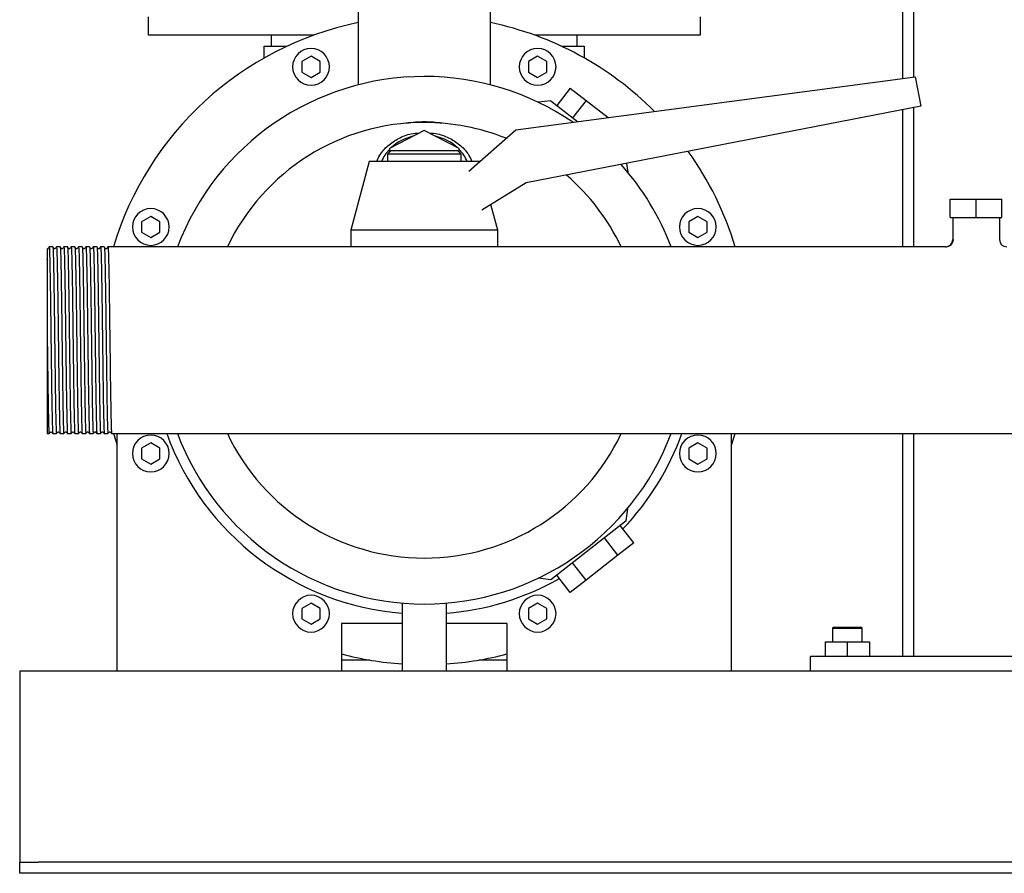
# Model space of a CAD drawing. Header units: millimetres. Extents: x 10 to 1620, y 8 to 888.
# Tile 3 of 7: x 1030 to 1298, y 8 to 240. Entities that reach past the tile are written whole.
import ezdxf

# ---------------------------------------------------------------- set-up
doc = ezdxf.new("R2010")
doc.units = ezdxf.units.MM

msp = doc.modelspace()

# ---------------------------------------------------------------- linework, layer by layer
at = {"color": 7, "linetype": 'Continuous', "lineweight": 25}
for p, q in [((1270.4, 378.92), (1270.4, 224.16)), ((1273.4, 378.92), (1273.4, 224.56)), ((1122.4, 252.97), (1122.4, 222.43)), ((1158.4, 222.43), (1158.4, 252.97)), ((1065.4, 235.97), (1065.4, 240.97)), ((1215.4, 240.97), (1215.4, 235.97)), ((1110.42, 235.97), (1065.4, 235.97)), ((1098.9, 232.97), (1098.9, 235.97)), ((1215.4, 235.97), (1170.39, 235.97)), ((1181.9, 235.97), (1181.9, 232.97)), ((1096.9, 229.76), (1096.9, 232.97)), ((1096.9, 232.97), (1099.9, 232.97)), ((1099.9, 232.97), (1103.15, 232.97)), ((1177.66, 232.97), (1180.9, 232.97)), ((1180.9, 232.97), (1183.9, 232.97)), ((1183.9, 232.97), (1183.9, 229.76)), ((1109.6, 230.23), (1107.1, 228.79)), ((1112.1, 228.79), (1109.6, 230.23)), ((1171.21, 230.23), (1168.71, 228.79)), ((1173.71, 228.79), (1171.21, 230.23)), ((1107.1, 228.79), (1107.1, 225.9)), ((1112.1, 225.9), (1112.1, 228.79)), ((1168.71, 228.79), (1168.71, 225.9)), ((1173.71, 225.9), (1173.71, 228.79)), ((1107.1, 225.9), (1109.6, 224.46)), ((1109.6, 224.46), (1112.1, 225.9)), ((1168.71, 225.9), (1171.21, 224.46)), ((1171.21, 224.46), (1173.71, 225.9)), ((1165.24, 210.21), (1273.85, 224.62)), ((1273.85, 224.62), (1275.4, 216.62)), ((1180.09, 221.58), (1176.39, 216.86)), ((1180.09, 221.58), (1184.41, 218.21)), ((1174.79, 218.11), (1171.39, 217.69)), ((1174.79, 218.11), (1182.05, 212.44)), ((1184.41, 218.21), (1180.72, 213.48)), ((1184.41, 218.21), (1190.38, 213.55)), ((1275.4, 216.62), (1168.05, 195.75)), ((1270.4, 215.65), (1270.4, 178.37)), ((1273.4, 216.23), (1273.4, 178.37)), ((1140.4, 210.06), (1130.9, 205.13)), ((1149.9, 205.13), (1140.4, 210.06)), ((1152.51, 198.97), (1165.24, 210.21)), ((1131.4, 204.62), (1130.4, 203.62)), ((1130.4, 203.62), (1130.4, 201.62)), ((1140.4, 203.62), (1130.4, 203.62)), ((1130.9, 205.13), (1130.9, 204.12)), ((1131.4, 204.62), (1140.4, 204.62)), ((1140.4, 204.62), (1149.4, 204.62)), ((1150.4, 203.62), (1140.4, 203.62)), ((1150.4, 203.62), (1149.4, 204.62)), ((1149.9, 204.12), (1149.9, 205.13)), ((1150.4, 201.62), (1150.4, 203.62)), ((1125.4, 201.62), (1120.4, 182.87)), ((1140.4, 201.62), (1125.4, 201.62)), ((1155.4, 201.62), (1140.4, 201.62)), ((1155.4, 201.62), (1155.4, 201.62)), ((1195.41, 201.07), (1195.7, 198.69)), ((1168.05, 195.75), (1156, 188.39)), ((1283.4, 186.37), (1283.4, 191.37)), ((1283.4, 191.37), (1290.4, 191.37)), ((1290.4, 186.37), (1290.4, 191.37)), ((1290.4, 191.37), (1297.4, 191.37)), ((1297.4, 186.37), (1297.4, 191.37)), ((1160.4, 182.87), (1158.52, 189.93)), ((1066.03, 186.66), (1063.53, 185.22)), ((1063.53, 185.22), (1063.53, 182.33)), ((1068.53, 185.22), (1066.03, 186.66)), ((1068.53, 182.33), (1068.53, 185.22)), ((1214.78, 186.66), (1212.28, 185.22)), ((1212.28, 185.22), (1212.28, 182.33)), ((1217.28, 185.22), (1214.78, 186.66)), ((1217.28, 182.33), (1217.28, 185.22)), ((1283.4, 186.37), (1290.4, 186.37)), ((1284.05, 186.37), (1284.05, 180.37)), ((1290.4, 186.37), (1297.4, 186.37)), ((1296.75, 186.37), (1296.75, 180.37)), ((1063.53, 182.33), (1066.03, 180.89)), ((1066.03, 180.89), (1068.53, 182.33)), ((1120.4, 182.87), (1120.4, 178.37)), ((1140.4, 182.87), (1120.4, 182.87)), ((1160.4, 182.87), (1140.4, 182.87)), ((1160.4, 178.37), (1160.4, 182.87)), ((1212.28, 182.33), (1214.78, 180.89)), ((1214.78, 180.89), (1217.28, 182.33)), ((1284.05, 180.37), (1284.17, 180.32)), ((1039.41, 178.37), (1038.4, 178.37)), ((1041.41, 178.37), (1040.4, 178.37)), ((1043.41, 178.37), (1042.4, 178.37)), ((1045.41, 178.37), (1044.4, 178.37)), ((1047.41, 178.37), (1046.4, 178.37)), ((1049.41, 178.37), (1048.4, 178.37)), ((1051.41, 178.37), (1050.4, 178.37)), ((1053.41, 178.37), (1052.4, 178.37)), ((1055.4, 178.37), (1054.4, 178.37)), ((1056.4, 178.37), (1055.4, 178.37)), ((1282.05, 178.37), (1056.4, 178.37)), ((1037.9, 152.86), (1037.9, 127.57)), ((1037.9, 127.57), (1038.4, 127.57)), ((1039.4, 127.57), (1040.41, 127.57)), ((1041.4, 127.57), (1042.41, 127.57)), ((1043.4, 127.57), (1044.41, 127.57)), ((1045.4, 127.57), (1046.41, 127.57)), ((1047.4, 127.57), (1048.41, 127.57)), ((1049.4, 127.57), (1050.41, 127.57)), ((1051.4, 127.57), (1052.41, 127.57)), ((1053.4, 127.57), (1054.41, 127.57)), ((1055.4, 127.57), (1525.4, 127.57)), ((1055.89, 127.57), (1056.9, 124.41)), ((1056.9, 62.97), (1056.9, 127.57)), ((1223.9, 124.41), (1224.92, 127.57)), ((1223.9, 62.97), (1223.9, 127.57)), ((1270.4, 127.57), (1270.4, 66.97)), ((1273.4, 127.57), (1273.4, 66.97)), ((1066.03, 125.05), (1063.53, 123.61)), ((1063.53, 123.61), (1063.53, 120.72)), ((1068.53, 123.61), (1066.03, 125.05)), ((1068.53, 120.72), (1068.53, 123.61)), ((1214.78, 125.05), (1212.28, 123.61)), ((1212.28, 123.61), (1212.28, 120.72)), ((1217.28, 123.61), (1214.78, 125.05)), ((1217.28, 120.72), (1217.28, 123.61)), ((1063.53, 120.72), (1066.03, 119.28)), ((1066.03, 119.28), (1068.53, 120.72)), ((1212.28, 120.72), (1214.78, 119.28)), ((1214.78, 119.28), (1217.28, 120.72)), ((1195.28, 103.84), (1195.7, 107.25)), ((1195.28, 103.84), (1174.79, 87.84)), ((1197.38, 97.87), (1193.68, 102.59)), ((1193.05, 94.49), (1189.36, 99.22)), ((1197.38, 97.87), (1193.05, 94.49)), ((1193.05, 94.49), (1184.41, 87.74)), ((1184.41, 87.74), (1180.72, 92.46)), ((1180.09, 84.36), (1176.39, 89.09)), ((1174.79, 87.84), (1171.39, 88.26)), ((1184.41, 87.74), (1180.09, 84.36)), ((1109.6, 81.49), (1107.1, 80.04)), ((1112.1, 80.04), (1109.6, 81.49)), ((1134.4, 81.47), (1134.4, 62.97)), ((1146.4, 62.97), (1146.4, 81.47)), ((1171.21, 81.49), (1168.71, 80.04)), ((1173.71, 80.04), (1171.21, 81.49)), ((1107.1, 80.04), (1107.1, 77.16)), ((1112.1, 77.16), (1112.1, 80.04)), ((1168.71, 80.04), (1168.71, 77.16)), ((1173.71, 77.16), (1173.71, 80.04)), ((1107.1, 77.16), (1109.6, 75.71)), ((1109.6, 75.71), (1112.1, 77.16)), ((1134.4, 75.97), (1117.9, 75.97)), ((1117.9, 75.97), (1117.9, 62.97)), ((1162.9, 75.97), (1146.4, 75.97)), ((1162.9, 62.97), (1162.9, 75.97)), ((1168.71, 77.16), (1171.21, 75.71)), ((1171.21, 75.71), (1173.71, 77.16)), ((1251.7, 74.97), (1251.4, 74.67)), ((1251.7, 74.97), (1258.5, 74.97)), ((1258.5, 74.97), (1259.1, 74.97)), ((1259.4, 74.67), (1259.1, 74.97)), ((1251.4, 74.67), (1251.4, 70.97)), ((1251.4, 74.67), (1258.75, 74.67)), ((1258.75, 74.67), (1259.4, 74.67)), ((1259.4, 70.97), (1259.4, 74.67)), ((1249.4, 70.97), (1249.4, 66.97)), ((1249.4, 70.97), (1255.4, 70.97)), ((1255.4, 70.97), (1255.4, 66.97)), ((1255.4, 70.97), (1261.4, 70.97)), ((1261.4, 70.97), (1261.4, 66.97)), ((1245.4, 62.97), (1245.4, 66.97)), ((1335.4, 66.97), (1245.4, 66.97)), ((1125.6, 65.97), (1117.9, 65.97)), ((1162.9, 65.97), (1155.2, 65.97)), ((1056.9, 62.97), (1030.4, 62.97)), ((1030.4, 62.97), (1030.4, 57.97)), ((1117.9, 62.97), (1056.9, 62.97)), ((1134.4, 62.97), (1117.9, 62.97)), ((1140.4, 62.97), (1134.4, 62.97)), ((1146.4, 62.97), (1140.4, 62.97)), ((1162.9, 62.97), (1146.4, 62.97)), ((1223.9, 62.97), (1162.9, 62.97)), ((1356.9, 62.97), (1223.9, 62.97)), ((1030.4, 57.97), (1030.4, 12.97)), ((1030.4, 12.97), (1030.4, 10.97)), ((1030.4, 7.97), (1030.4, 10.97)), ((1030.4, 10.97), (1035.4, 10.97)), ((1545.4, 10.97), (1035.4, 10.97)), ((1035.4, 7.97), (1030.4, 7.97)), ((1545.4, 7.97), (1035.4, 7.97))]:
    msp.add_line(p, q, dxfattribs=at)
for centre, radius, start, end in [((1140.4, 152.97), 88.25, 101.769, 163.2726), ((1140.4, 152.97), 88.25, 44.8556, 78.231), ((1109.6, 227.34), 5, 90, 270), ((1109.6, 227.34), 5, 270, 90), ((1171.21, 227.34), 5, 90, 270), ((1171.21, 227.34), 5, 270, 90), ((1140.4, 152.97), 71.75, 90, 159.2674), ((1140.4, 152.97), 71.75, 55.7432, 90), ((1140.4, 152.97), 59.25, 90, 154.6154), ((1140.4, 152.97), 59.25, 67.9775, 90), ((1140.12, 195.88), 12.88, 102.5938, 132.2575), ((1140.68, 195.88), 12.88, 47.7425, 77.4062), ((1138.97, 197.18), 11.15, 136.3275, 156.4956), ((1141.84, 197.18), 11.15, 23.5044, 43.6725), ((1140.4, 152.97), 88.25, 16.7274, 35.589), ((1140.4, 152.97), 71.75, 20.7326, 41.7835), ((1140.4, 152.97), 59.25, 25.3846, 49.2993), ((1066.03, 183.78), 5, 90, 270), ((1066.03, 183.78), 5, 270, 90), ((1214.78, 183.78), 5, 90, 270), ((1214.78, 183.78), 5, 270, 90), ((1282.05, 180.37), 2, 269.885, 359.9993), ((1298.75, 180.37), 2, 180.0001, 269.9993), ((1066.03, 122.17), 5, 90, 270), ((1066.03, 122.17), 5, 270, 90), ((1140.4, 152.97), 74.5, 199.9341, 265.3806), ((1140.4, 152.97), 71.75, 200.7326, 270), ((1140.4, 152.97), 59.25, 205.3846, 270), ((1140.4, 152.97), 59.25, 270, 334.6154), ((1140.4, 152.97), 71.75, 270, 339.2674), ((1140.4, 152.97), 74.5, 316.4672, 340.0659), ((1214.78, 122.17), 5, 90, 270), ((1214.78, 122.17), 5, 270, 90), ((1140.4, 152.97), 74.5, 274.6194, 299.5328), ((1109.6, 78.6), 5, 90, 270), ((1109.6, 78.6), 5, 270, 90), ((1171.21, 78.6), 5, 90, 270), ((1171.21, 78.6), 5, 270, 90), ((1140.4, 152.97), 88.25, 255.2289, 266.1015), ((1140.4, 152.97), 88.25, 273.8985, 284.7711)]:
    msp.add_arc(centre, radius, start, end, dxfattribs=at)
for points, knots in [([(1135.6, 212.03), (1137.19, 212.31), (1138.8, 212.45), (1142.01, 212.45), (1143.62, 212.31), (1145.2, 212.03)], [0, 0, 0, 0, 0.5, 0.5, 1, 1, 1, 1]), ([(1127.53, 201.62), (1127.76, 202.18), (1128.41, 203.77), (1130.43, 205.97), (1133.33, 207.97), (1136.33, 209.17), (1138.32, 209.32), (1139.09, 209.38)], [0, 0, 0, 0, 0.130523, 0.369658, 0.608909, 0.847887, 1, 1, 1, 1]), ([(1141.71, 209.38), (1142.49, 209.32), (1144.48, 209.16), (1147.48, 207.96), (1150.38, 205.97), (1152.39, 203.77), (1153.05, 202.18), (1153.28, 201.62)], [0, 0, 0, 0, 0.152384, 0.391491, 0.630505, 0.869028, 1, 1, 1, 1]), ([(1284.17, 180.32), (1284.14, 180.07), (1284.1, 179.69), (1283.85, 179.23), (1283.6, 178.91), (1283.29, 178.65), (1282.83, 178.4), (1282.46, 178.36), (1282.21, 178.33)], [0, 0, 0, 0, 0.239613, 0.368461, 0.5, 0.631538, 0.760386, 1, 1, 1, 1]), ([(1037.9, 174.91), (1037.93, 175.67), (1037.98, 177.19), (1038.03, 178.02), (1038.05, 177.86), (1038.06, 177.92)], [0, 0, 0, 0, 0.466861, 0.931559, 1, 1, 1, 1]), ([(1037.9, 177.82), (1037.9, 177.79), (1037.9, 177.72), (1037.9, 177.15), (1037.9, 176.25), (1037.9, 175.36), (1037.9, 174.91)], [0, 0, 0, 0, 0.224868, 0.483345, 0.740483, 1, 1, 1, 1]), ([(1038.4, 178.37), (1038.34, 178.29), (1038.23, 178.15), (1038.11, 178), (1038.06, 177.92)], [0, 0, 0, 0, 0.5, 1, 1, 1, 1]), ([(1038.4, 178.37), (1038.4, 178.35), (1038.42, 178.53), (1038.47, 177.98), (1038.53, 176.61), (1038.59, 174.22), (1038.65, 171.05), (1038.72, 167.17), (1038.78, 162.75), (1038.84, 157.96), (1038.88, 154.64), (1038.9, 152.97)], [0, 0, 0, 0, 0.010034, 0.133252, 0.257909, 0.381604, 0.504404, 0.628964, 0.753042, 0.875633, 1, 1, 1, 1]), ([(1039.75, 177.92), (1039.69, 178), (1039.58, 178.15), (1039.46, 178.29), (1039.41, 178.37)], [0, 0, 0, 0, 0.5, 1, 1, 1, 1]), ([(1039.41, 178.37), (1039.43, 178.24), (1039.46, 178.06), (1039.53, 176.58), (1039.59, 174.23), (1039.65, 171.05), (1039.71, 167.17), (1039.78, 162.75), (1039.84, 157.96), (1039.88, 154.64), (1039.9, 152.97)], [0, 0, 0, 0, 0.115499, 0.24271, 0.368937, 0.494253, 0.621365, 0.747984, 0.873086, 1, 1, 1, 1]), ([(1040.06, 177.92), (1040.01, 177.88), (1039.9, 177.81), (1039.8, 177.88), (1039.75, 177.92)], [0, 0, 0, 0, 0.5, 1, 1, 1, 1]), ([(1040.4, 178.37), (1040.34, 178.29), (1040.23, 178.15), (1040.11, 178), (1040.06, 177.92)], [0, 0, 0, 0, 0.5, 1, 1, 1, 1]), ([(1040.4, 178.37), (1040.4, 178.35), (1040.42, 178.53), (1040.47, 177.98), (1040.53, 176.61), (1040.59, 174.22), (1040.65, 171.05), (1040.72, 167.17), (1040.78, 162.75), (1040.84, 157.96), (1040.88, 154.64), (1040.9, 152.97)], [0, 0, 0, 0, 0.010039, 0.133256, 0.257913, 0.381607, 0.504407, 0.628966, 0.753043, 0.875634, 1, 1, 1, 1]), ([(1041.75, 177.92), (1041.69, 178), (1041.58, 178.15), (1041.46, 178.29), (1041.41, 178.37)], [0, 0, 0, 0, 0.5, 1, 1, 1, 1]), ([(1041.41, 178.37), (1041.43, 178.24), (1041.46, 178.06), (1041.53, 176.58), (1041.59, 174.23), (1041.65, 171.05), (1041.71, 167.17), (1041.78, 162.75), (1041.84, 157.96), (1041.88, 154.64), (1041.9, 152.97)], [0, 0, 0, 0, 0.1154924, 0.2427037, 0.3689326, 0.4942494, 0.6213618, 0.7479818, 0.873085, 1, 1, 1, 1]), ([(1042.06, 177.92), (1042.01, 177.88), (1041.9, 177.81), (1041.8, 177.88), (1041.75, 177.92)], [0, 0, 0, 0, 0.5000002, 1, 1, 1, 1]), ([(1042.4, 178.37), (1042.34, 178.29), (1042.23, 178.15), (1042.11, 178), (1042.06, 177.92)], [0, 0, 0, 0, 0.5, 1, 1, 1, 1]), ([(1042.4, 178.37), (1042.4, 178.35), (1042.42, 178.53), (1042.47, 177.98), (1042.53, 176.61), (1042.59, 174.22), (1042.65, 171.05), (1042.72, 167.17), (1042.78, 162.75), (1042.84, 157.96), (1042.88, 154.64), (1042.9, 152.97)], [0, 0, 0, 0, 0.010054, 0.13327, 0.257924, 0.381616, 0.504414, 0.628972, 0.753047, 0.875636, 1, 1, 1, 1]), ([(1043.75, 177.92), (1043.69, 178), (1043.58, 178.15), (1043.46, 178.29), (1043.41, 178.37)], [0, 0, 0, 0, 0.5, 1, 1, 1, 1]), ([(1043.41, 178.37), (1043.43, 178.24), (1043.46, 178.06), (1043.53, 176.58), (1043.59, 174.23), (1043.65, 171.05), (1043.71, 167.17), (1043.78, 162.75), (1043.84, 157.96), (1043.88, 154.64), (1043.9, 152.97)], [0, 0, 0, 0, 0.115478, 0.242692, 0.368923, 0.494241, 0.621356, 0.747978, 0.873083, 1, 1, 1, 1]), ([(1044.06, 177.92), (1044.01, 177.88), (1043.9, 177.81), (1043.8, 177.88), (1043.75, 177.92)], [0, 0, 0, 0, 0.5, 1, 1, 1, 1]), ([(1044.4, 178.37), (1044.34, 178.29), (1044.23, 178.15), (1044.11, 178), (1044.06, 177.92)], [0, 0, 0, 0, 0.5, 1, 1, 1, 1]), ([(1044.4, 178.37), (1044.4, 178.35), (1044.42, 178.53), (1044.47, 177.98), (1044.53, 176.61), (1044.59, 174.22), (1044.65, 171.05), (1044.72, 167.17), (1044.78, 162.75), (1044.84, 157.96), (1044.88, 154.64), (1044.9, 152.97)], [0, 0, 0, 0, 0.010016, 0.133237, 0.257896, 0.381593, 0.504395, 0.628958, 0.753038, 0.875631, 1, 1, 1, 1]), ([(1045.75, 177.92), (1045.69, 178), (1045.58, 178.15), (1045.46, 178.29), (1045.41, 178.37)], [0, 0, 0, 0, 0.4999996, 1, 1, 1, 1]), ([(1045.41, 178.37), (1045.43, 178.24), (1045.46, 178.06), (1045.53, 176.58), (1045.59, 174.23), (1045.65, 171.05), (1045.71, 167.17), (1045.78, 162.75), (1045.84, 157.96), (1045.88, 154.64), (1045.9, 152.97)], [0, 0, 0, 0, 0.115506, 0.242716, 0.368943, 0.494257, 0.621368, 0.747986, 0.873087, 1, 1, 1, 1]), ([(1046.06, 177.92), (1046.01, 177.88), (1045.9, 177.81), (1045.8, 177.88), (1045.75, 177.92)], [0, 0, 0, 0, 0.5000001, 1, 1, 1, 1]), ([(1046.4, 178.37), (1046.34, 178.29), (1046.23, 178.15), (1046.11, 178), (1046.06, 177.92)], [0, 0, 0, 0, 0.5, 1, 1, 1, 1]), ([(1046.4, 178.37), (1046.4, 178.35), (1046.42, 178.53), (1046.47, 177.98), (1046.53, 176.61), (1046.59, 174.22), (1046.65, 171.05), (1046.72, 167.17), (1046.78, 162.75), (1046.84, 157.96), (1046.88, 154.64), (1046.9, 152.97)], [0, 0, 0, 0, 0.010033, 0.133252, 0.257909, 0.381603, 0.504404, 0.628964, 0.753042, 0.875633, 1, 1, 1, 1]), ([(1047.75, 177.92), (1047.69, 178), (1047.58, 178.15), (1047.46, 178.29), (1047.41, 178.37)], [0, 0, 0, 0, 0.5, 1, 1, 1, 1]), ([(1047.41, 178.37), (1047.43, 178.24), (1047.46, 178.06), (1047.53, 176.58), (1047.59, 174.23), (1047.65, 171.05), (1047.71, 167.17), (1047.78, 162.75), (1047.84, 157.96), (1047.88, 154.64), (1047.9, 152.97)], [0, 0, 0, 0, 0.115499, 0.242709, 0.368937, 0.494253, 0.621365, 0.747984, 0.873086, 1, 1, 1, 1]), ([(1048.06, 177.92), (1048.01, 177.88), (1047.9, 177.81), (1047.8, 177.88), (1047.75, 177.92)], [0, 0, 0, 0, 0.5, 1, 1, 1, 1]), ([(1048.4, 178.37), (1048.34, 178.29), (1048.23, 178.15), (1048.11, 178), (1048.06, 177.92)], [0, 0, 0, 0, 0.5, 1, 1, 1, 1]), ([(1048.4, 178.37), (1048.4, 178.35), (1048.42, 178.53), (1048.47, 177.98), (1048.53, 176.61), (1048.59, 174.22), (1048.65, 171.05), (1048.72, 167.17), (1048.78, 162.75), (1048.84, 157.96), (1048.88, 154.64), (1048.9, 152.97)], [0, 0, 0, 0, 0.010038, 0.133256, 0.257912, 0.381606, 0.504406, 0.628966, 0.753043, 0.875634, 1, 1, 1, 1]), ([(1049.75, 177.92), (1049.69, 178), (1049.58, 178.15), (1049.46, 178.29), (1049.41, 178.37)], [0, 0, 0, 0, 0.5, 1, 1, 1, 1]), ([(1049.41, 178.37), (1049.43, 178.24), (1049.46, 178.06), (1049.53, 176.58), (1049.59, 174.23), (1049.65, 171.05), (1049.71, 167.17), (1049.78, 162.75), (1049.84, 157.96), (1049.88, 154.64), (1049.9, 152.97)], [0, 0, 0, 0, 0.115489, 0.242701, 0.368931, 0.494248, 0.621361, 0.747981, 0.873085, 1, 1, 1, 1]), ([(1050.06, 177.92), (1050.01, 177.88), (1049.9, 177.81), (1049.8, 177.88), (1049.75, 177.92)], [0, 0, 0, 0, 0.5, 1, 1, 1, 1]), ([(1050.4, 178.37), (1050.34, 178.29), (1050.23, 178.15), (1050.11, 178), (1050.06, 177.92)], [0, 0, 0, 0, 0.5, 1, 1, 1, 1]), ([(1050.4, 178.37), (1050.4, 178.35), (1050.42, 178.53), (1050.47, 177.98), (1050.53, 176.61), (1050.59, 174.22), (1050.65, 171.05), (1050.72, 167.17), (1050.78, 162.75), (1050.84, 157.96), (1050.88, 154.64), (1050.9, 152.97)], [0, 0, 0, 0, 0.010053, 0.133269, 0.257923, 0.381615, 0.504414, 0.628971, 0.753047, 0.875636, 1, 1, 1, 1]), ([(1051.75, 177.92), (1051.69, 178), (1051.58, 178.15), (1051.46, 178.29), (1051.41, 178.37)], [0, 0, 0, 0, 0.5, 1, 1, 1, 1]), ([(1051.41, 178.37), (1051.43, 178.24), (1051.46, 178.06), (1051.53, 176.58), (1051.59, 174.23), (1051.65, 171.05), (1051.71, 167.17), (1051.78, 162.75), (1051.84, 157.96), (1051.88, 154.64), (1051.9, 152.97)], [0, 0, 0, 0, 0.115519, 0.242727, 0.368952, 0.494265, 0.621373, 0.74799, 0.873089, 1, 1, 1, 1]), ([(1052.06, 177.92), (1052.01, 177.88), (1051.9, 177.81), (1051.8, 177.88), (1051.75, 177.92)], [0, 0, 0, 0, 0.5, 1, 1, 1, 1]), ([(1052.4, 178.37), (1052.34, 178.29), (1052.23, 178.15), (1052.11, 178), (1052.06, 177.92)], [0, 0, 0, 0, 0.5, 1, 1, 1, 1]), ([(1052.4, 178.37), (1052.4, 178.35), (1052.42, 178.53), (1052.47, 177.98), (1052.53, 176.61), (1052.59, 174.22), (1052.65, 171.05), (1052.72, 167.17), (1052.78, 162.75), (1052.84, 157.96), (1052.88, 154.64), (1052.9, 152.97)], [0, 0, 0, 0, 0.010015, 0.133236, 0.257895, 0.381592, 0.504395, 0.628957, 0.753037, 0.875631, 1, 1, 1, 1]), ([(1053.75, 177.92), (1053.69, 178), (1053.58, 178.15), (1053.46, 178.29), (1053.41, 178.37)], [0, 0, 0, 0, 0.5, 1, 1, 1, 1]), ([(1053.41, 178.37), (1053.43, 178.24), (1053.46, 178.06), (1053.53, 176.58), (1053.59, 174.23), (1053.65, 171.05), (1053.71, 167.17), (1053.78, 162.75), (1053.84, 157.96), (1053.88, 154.64), (1053.9, 152.97)], [0, 0, 0, 0, 0.115504, 0.242714, 0.368941, 0.494256, 0.621367, 0.747985, 0.873087, 1, 1, 1, 1]), ([(1054.06, 177.92), (1054.01, 177.88), (1053.9, 177.81), (1053.8, 177.88), (1053.75, 177.92)], [0, 0, 0, 0, 0.5, 1, 1, 1, 1]), ([(1054.4, 178.37), (1054.34, 178.29), (1054.23, 178.15), (1054.11, 178), (1054.06, 177.92)], [0, 0, 0, 0, 0.5, 1, 1, 1, 1]), ([(1054.4, 178.37), (1054.4, 178.35), (1054.42, 178.53), (1054.47, 177.98), (1054.53, 176.61), (1054.59, 174.22), (1054.65, 171.05), (1054.72, 167.17), (1054.78, 162.75), (1054.84, 157.96), (1054.88, 154.64), (1054.9, 152.97)], [0, 0, 0, 0, 0.010032, 0.133251, 0.257908, 0.381603, 0.504404, 0.628964, 0.753042, 0.875633, 1, 1, 1, 1]), ([(1037.9, 174.91), (1037.9, 174.84), (1037.9, 174.68), (1037.9, 174.44), (1037.9, 174.2), (1037.9, 173.94), (1037.9, 173.68), (1037.9, 173.42), (1037.9, 172.93), (1037.9, 172.15), (1037.9, 171.07), (1037.9, 169.86), (1037.9, 168.41), (1037.9, 167), (1037.9, 165.54), (1037.9, 164.26), (1037.9, 162.73), (1037.9, 161.19), (1037.9, 160), (1037.9, 159.21), (1037.9, 158.81), (1037.9, 158.33), (1037.9, 157.78), (1037.9, 157.15), (1037.9, 156.45), (1037.9, 155.66), (1037.9, 154.8), (1037.9, 153.85), (1037.9, 153.2), (1037.9, 152.86)], [0, 0, 0, 0, 0.018134, 0.036183, 0.054142, 0.07201, 0.089783, 0.107459, 0.125036, 0.184557, 0.249975, 0.305819, 0.374917, 0.462263, 0.499826, 0.56658, 0.624795, 0.686793, 0.749784, 0.762323, 0.777597, 0.795623, 0.816416, 0.839994, 0.866371, 0.895558, 0.927561, 0.962379, 1, 1, 1, 1]), ([(1037.9, 152.86), (1037.92, 151.19), (1037.97, 147.88), (1038.03, 143.1), (1038.09, 138.69), (1038.15, 134.83), (1038.21, 131.68), (1038.28, 129.31), (1038.34, 127.95), (1038.38, 127.41), (1038.41, 127.59), (1038.41, 127.57)], [0, 0, 0, 0, 0.124519, 0.247276, 0.371565, 0.496292, 0.619244, 0.743149, 0.867983, 0.991348, 1, 1, 1, 1]), ([(1038.9, 152.97), (1038.93, 151.3), (1038.95, 149.62), (1038.98, 147.18), (1038.99, 146.38), (1039, 145.2), (1039.01, 144.81), (1039.02, 144.04), (1039.02, 143.65), (1039.05, 141.74), (1039.07, 140.26), (1039.11, 137.47), (1039.13, 136.17), (1039.17, 134.41), (1039.18, 133.85), (1039.2, 132.8), (1039.21, 132.32), (1039.24, 130.95), (1039.26, 130.15), (1039.3, 128.87), (1039.32, 128.38), (1039.36, 127.73), (1039.38, 127.57), (1039.4, 127.57)], [0, 0, 0, 0, 0.125, 0.125, 0.1875, 0.1875, 0.21875, 0.21875, 0.25, 0.25, 0.375, 0.375, 0.5, 0.5, 0.5625, 0.5625, 0.625, 0.625, 0.75, 0.75, 0.875, 0.875, 1, 1, 1, 1]), ([(1039.9, 152.97), (1039.92, 151.3), (1039.97, 147.98), (1040.03, 143.19), (1040.09, 138.77), (1040.15, 134.89), (1040.21, 131.72), (1040.28, 129.34), (1040.34, 127.96), (1040.38, 127.41), (1040.41, 127.6), (1040.41, 127.57)], [0, 0, 0, 0, 0.124366, 0.246957, 0.371034, 0.495593, 0.618394, 0.742087, 0.866744, 0.989962, 1, 1, 1, 1]), ([(1040.9, 152.97), (1040.93, 151.3), (1040.95, 149.62), (1040.98, 147.18), (1040.99, 146.38), (1041, 145.2), (1041.01, 144.81), (1041.02, 144.04), (1041.02, 143.65), (1041.05, 141.74), (1041.07, 140.26), (1041.11, 137.47), (1041.13, 136.17), (1041.17, 134.41), (1041.18, 133.85), (1041.2, 132.8), (1041.21, 132.32), (1041.24, 130.95), (1041.26, 130.15), (1041.3, 128.87), (1041.32, 128.38), (1041.36, 127.73), (1041.38, 127.57), (1041.4, 127.57)], [0, 0, 0, 0, 0.125, 0.125, 0.1875, 0.1875, 0.21875, 0.21875, 0.25, 0.25, 0.375, 0.375, 0.5, 0.5, 0.5625, 0.5625, 0.625, 0.625, 0.75, 0.75, 0.875, 0.875, 1, 1, 1, 1]), ([(1041.9, 152.97), (1041.92, 151.3), (1041.97, 147.98), (1042.03, 143.19), (1042.09, 138.77), (1042.15, 134.89), (1042.21, 131.72), (1042.28, 129.34), (1042.34, 127.96), (1042.38, 127.41), (1042.41, 127.6), (1042.41, 127.57)], [0, 0, 0, 0, 0.124364, 0.246953, 0.371028, 0.495586, 0.618384, 0.742076, 0.866731, 0.989947, 1, 1, 1, 1]), ([(1042.9, 152.97), (1042.93, 151.3), (1042.95, 149.62), (1042.98, 147.18), (1042.99, 146.38), (1043, 145.2), (1043.01, 144.81), (1043.02, 144.04), (1043.02, 143.65), (1043.05, 141.74), (1043.07, 140.26), (1043.11, 137.47), (1043.13, 136.17), (1043.17, 134.41), (1043.18, 133.85), (1043.2, 132.8), (1043.21, 132.32), (1043.24, 130.95), (1043.26, 130.15), (1043.3, 128.87), (1043.32, 128.38), (1043.36, 127.73), (1043.38, 127.57), (1043.4, 127.57)], [0, 0, 0, 0, 0.125, 0.125, 0.1875, 0.1875, 0.21875, 0.21875, 0.25, 0.25, 0.375, 0.375, 0.5, 0.5, 0.5625, 0.5625, 0.625, 0.625, 0.75, 0.75, 0.875, 0.875, 1, 1, 1, 1]), ([(1043.9, 152.97), (1043.92, 151.3), (1043.97, 147.98), (1044.03, 143.19), (1044.09, 138.77), (1044.15, 134.89), (1044.21, 131.72), (1044.28, 129.34), (1044.34, 127.96), (1044.38, 127.41), (1044.41, 127.6), (1044.41, 127.57)], [0, 0, 0, 0, 0.124368, 0.246961, 0.371041, 0.495602, 0.618405, 0.742101, 0.866759, 0.989979, 1, 1, 1, 1]), ([(1044.9, 152.97), (1044.93, 151.3), (1044.95, 149.62), (1044.98, 147.18), (1044.99, 146.38), (1045, 145.2), (1045.01, 144.81), (1045.02, 144.04), (1045.02, 143.65), (1045.05, 141.74), (1045.07, 140.26), (1045.11, 137.47), (1045.13, 136.17), (1045.17, 134.41), (1045.18, 133.85), (1045.2, 132.8), (1045.21, 132.32), (1045.24, 130.95), (1045.26, 130.15), (1045.3, 128.87), (1045.32, 128.38), (1045.36, 127.73), (1045.38, 127.57), (1045.4, 127.57)], [0, 0, 0, 0, 0.125, 0.125, 0.1875, 0.1875, 0.21875, 0.21875, 0.25, 0.25, 0.375, 0.375, 0.5, 0.5, 0.5625, 0.5625, 0.625, 0.625, 0.75, 0.75, 0.875, 0.875, 1, 1, 1, 1]), ([(1045.9, 152.97), (1045.92, 151.3), (1045.97, 147.98), (1046.03, 143.19), (1046.09, 138.77), (1046.15, 134.89), (1046.21, 131.72), (1046.28, 129.34), (1046.34, 127.96), (1046.38, 127.41), (1046.41, 127.6), (1046.41, 127.57)], [0, 0, 0, 0, 0.124366, 0.246957, 0.371035, 0.495595, 0.618395, 0.742089, 0.866746, 0.989964, 1, 1, 1, 1]), ([(1046.9, 152.97), (1046.93, 151.3), (1046.95, 149.62), (1046.98, 147.18), (1046.99, 146.38), (1047, 145.2), (1047.01, 144.81), (1047.02, 144.04), (1047.02, 143.65), (1047.05, 141.74), (1047.07, 140.26), (1047.11, 137.47), (1047.13, 136.17), (1047.17, 134.41), (1047.18, 133.85), (1047.2, 132.8), (1047.21, 132.32), (1047.24, 130.95), (1047.26, 130.15), (1047.3, 128.87), (1047.32, 128.38), (1047.36, 127.73), (1047.38, 127.57), (1047.4, 127.57)], [0, 0, 0, 0, 0.125, 0.125, 0.1875, 0.1875, 0.21875, 0.21875, 0.25, 0.25, 0.375, 0.375, 0.5, 0.5, 0.5625, 0.5625, 0.625, 0.625, 0.75, 0.75, 0.875, 0.875, 1, 1, 1, 1]), ([(1047.9, 152.97), (1047.92, 151.3), (1047.97, 147.98), (1048.03, 143.19), (1048.09, 138.77), (1048.15, 134.89), (1048.21, 131.72), (1048.28, 129.34), (1048.34, 127.96), (1048.38, 127.41), (1048.41, 127.6), (1048.41, 127.57)], [0, 0, 0, 0, 0.124366, 0.246956, 0.371033, 0.495592, 0.618392, 0.742086, 0.866742, 0.98996, 1, 1, 1, 1]), ([(1048.9, 152.97), (1048.93, 151.3), (1048.95, 149.62), (1048.98, 147.18), (1048.99, 146.38), (1049, 145.2), (1049.01, 144.81), (1049.02, 144.04), (1049.02, 143.65), (1049.05, 141.74), (1049.07, 140.26), (1049.11, 137.47), (1049.13, 136.17), (1049.17, 134.41), (1049.18, 133.85), (1049.2, 132.8), (1049.21, 132.32), (1049.24, 130.95), (1049.26, 130.15), (1049.3, 128.87), (1049.32, 128.38), (1049.36, 127.73), (1049.38, 127.57), (1049.4, 127.57)], [0, 0, 0, 0, 0.125, 0.125, 0.1875, 0.1875, 0.21875, 0.21875, 0.25, 0.25, 0.375, 0.375, 0.5, 0.5, 0.5625, 0.5625, 0.625, 0.625, 0.75, 0.75, 0.875, 0.875, 1, 1, 1, 1]), ([(1049.9, 152.97), (1049.92, 151.3), (1049.97, 147.98), (1050.03, 143.19), (1050.09, 138.77), (1050.15, 134.89), (1050.21, 131.72), (1050.28, 129.34), (1050.34, 127.96), (1050.38, 127.41), (1050.41, 127.6), (1050.41, 127.57)], [0, 0, 0, 0, 0.124364, 0.246952, 0.371027, 0.495584, 0.618382, 0.742074, 0.866728, 0.989944, 1, 1, 1, 1]), ([(1050.9, 152.97), (1050.93, 151.3), (1050.95, 149.62), (1050.98, 147.18), (1050.99, 146.38), (1051, 145.2), (1051.01, 144.81), (1051.02, 144.04), (1051.02, 143.65), (1051.05, 141.74), (1051.07, 140.26), (1051.11, 137.47), (1051.13, 136.17), (1051.17, 134.41), (1051.18, 133.85), (1051.2, 132.8), (1051.21, 132.32), (1051.24, 130.95), (1051.26, 130.15), (1051.3, 128.87), (1051.32, 128.38), (1051.36, 127.73), (1051.38, 127.57), (1051.4, 127.57)], [0, 0, 0, 0, 0.125, 0.125, 0.1875, 0.1875, 0.21875, 0.21875, 0.25, 0.25, 0.375, 0.375, 0.5, 0.5, 0.5625, 0.5625, 0.625, 0.625, 0.75, 0.75, 0.875, 0.875, 1, 1, 1, 1]), ([(1051.9, 152.97), (1051.92, 151.3), (1051.97, 147.98), (1052.03, 143.19), (1052.09, 138.77), (1052.15, 134.89), (1052.21, 131.72), (1052.28, 129.34), (1052.34, 127.96), (1052.38, 127.41), (1052.41, 127.6), (1052.41, 127.57)], [0, 0, 0, 0, 0.124368, 0.24696, 0.371039, 0.495601, 0.618402, 0.742098, 0.866756, 0.989976, 1, 1, 1, 1]), ([(1052.9, 152.97), (1052.93, 151.3), (1052.95, 149.62), (1052.98, 147.18), (1052.99, 146.38), (1053, 145.2), (1053.01, 144.81), (1053.02, 144.04), (1053.02, 143.65), (1053.05, 141.74), (1053.07, 140.26), (1053.11, 137.47), (1053.13, 136.17), (1053.17, 134.41), (1053.18, 133.85), (1053.2, 132.8), (1053.21, 132.32), (1053.24, 130.95), (1053.26, 130.15), (1053.3, 128.87), (1053.32, 128.38), (1053.36, 127.73), (1053.38, 127.57), (1053.4, 127.57)], [0, 0, 0, 0, 0.125, 0.125, 0.1875, 0.1875, 0.21875, 0.21875, 0.25, 0.25, 0.375, 0.375, 0.5, 0.5, 0.5625, 0.5625, 0.625, 0.625, 0.75, 0.75, 0.875, 0.875, 1, 1, 1, 1]), ([(1053.9, 152.97), (1053.92, 151.3), (1053.97, 147.98), (1054.03, 143.19), (1054.09, 138.77), (1054.15, 134.89), (1054.21, 131.72), (1054.28, 129.34), (1054.34, 127.96), (1054.38, 127.41), (1054.41, 127.6), (1054.41, 127.57)], [0, 0, 0, 0, 0.1243663, 0.2469572, 0.3710344, 0.4955942, 0.6183944, 0.7420884, 0.8667451, 0.9899631, 1, 1, 1, 1]), ([(1054.9, 152.97), (1054.93, 151.3), (1054.95, 149.62), (1054.98, 147.18), (1054.99, 146.38), (1055, 145.2), (1055.01, 144.81), (1055.02, 144.04), (1055.02, 143.65), (1055.05, 141.74), (1055.07, 140.26), (1055.11, 137.47), (1055.13, 136.17), (1055.17, 134.41), (1055.18, 133.85), (1055.2, 132.8), (1055.21, 132.32), (1055.24, 130.95), (1055.26, 130.15), (1055.3, 128.87), (1055.32, 128.38), (1055.36, 127.73), (1055.38, 127.57), (1055.4, 127.57)], [0, 0, 0, 0, 0.125, 0.125, 0.1875, 0.1875, 0.21875, 0.21875, 0.25, 0.25, 0.375, 0.375, 0.5, 0.5, 0.5625, 0.5625, 0.625, 0.625, 0.75, 0.75, 0.875, 0.875, 1, 1, 1, 1]), ([(1038.41, 127.57), (1038.46, 127.65), (1038.58, 127.8), (1038.69, 127.95), (1038.75, 128.02)], [0, 0, 0, 0, 0.5, 1, 1, 1, 1]), ([(1038.75, 128.02), (1038.8, 128.06), (1038.9, 128.13), (1039.01, 128.06), (1039.06, 128.02)], [0, 0, 0, 0, 0.5, 1, 1, 1, 1]), ([(1039.06, 128.02), (1039.11, 127.95), (1039.23, 127.8), (1039.34, 127.65), (1039.4, 127.57)], [0, 0, 0, 0, 0.5, 1, 1, 1, 1]), ([(1040.41, 127.57), (1040.46, 127.65), (1040.58, 127.8), (1040.69, 127.95), (1040.75, 128.02)], [0, 0, 0, 0, 0.5, 1, 1, 1, 1]), ([(1040.75, 128.02), (1040.8, 128.06), (1040.9, 128.13), (1041.01, 128.06), (1041.06, 128.02)], [0, 0, 0, 0, 0.5, 1, 1, 1, 1]), ([(1041.06, 128.02), (1041.11, 127.95), (1041.23, 127.8), (1041.34, 127.65), (1041.4, 127.57)], [0, 0, 0, 0, 0.5, 1, 1, 1, 1]), ([(1042.41, 127.57), (1042.46, 127.65), (1042.58, 127.8), (1042.69, 127.95), (1042.75, 128.02)], [0, 0, 0, 0, 0.5, 1, 1, 1, 1]), ([(1042.75, 128.02), (1042.8, 128.06), (1042.9, 128.13), (1043.01, 128.06), (1043.06, 128.02)], [0, 0, 0, 0, 0.5, 1, 1, 1, 1]), ([(1043.06, 128.02), (1043.11, 127.95), (1043.23, 127.8), (1043.34, 127.65), (1043.4, 127.57)], [0, 0, 0, 0, 0.5, 1, 1, 1, 1]), ([(1044.41, 127.57), (1044.46, 127.65), (1044.58, 127.8), (1044.69, 127.95), (1044.75, 128.02)], [0, 0, 0, 0, 0.5, 1, 1, 1, 1]), ([(1044.75, 128.02), (1044.8, 128.06), (1044.9, 128.13), (1045.01, 128.06), (1045.06, 128.02)], [0, 0, 0, 0, 0.4999998, 1, 1, 1, 1]), ([(1045.06, 128.02), (1045.11, 127.95), (1045.23, 127.8), (1045.34, 127.65), (1045.4, 127.57)], [0, 0, 0, 0, 0.5, 1, 1, 1, 1]), ([(1046.41, 127.57), (1046.46, 127.65), (1046.58, 127.8), (1046.69, 127.95), (1046.75, 128.02)], [0, 0, 0, 0, 0.5, 1, 1, 1, 1]), ([(1046.75, 128.02), (1046.8, 128.06), (1046.9, 128.13), (1047.01, 128.06), (1047.06, 128.02)], [0, 0, 0, 0, 0.4999999, 1, 1, 1, 1]), ([(1047.06, 128.02), (1047.11, 127.95), (1047.23, 127.8), (1047.34, 127.65), (1047.4, 127.57)], [0, 0, 0, 0, 0.5, 1, 1, 1, 1]), ([(1048.41, 127.57), (1048.46, 127.65), (1048.58, 127.8), (1048.69, 127.95), (1048.75, 128.02)], [0, 0, 0, 0, 0.5, 1, 1, 1, 1]), ([(1048.75, 128.02), (1048.8, 128.06), (1048.9, 128.13), (1049.01, 128.06), (1049.06, 128.02)], [0, 0, 0, 0, 0.5, 1, 1, 1, 1]), ([(1049.06, 128.02), (1049.11, 127.95), (1049.23, 127.8), (1049.34, 127.65), (1049.4, 127.57)], [0, 0, 0, 0, 0.5, 1, 1, 1, 1]), ([(1050.41, 127.57), (1050.46, 127.65), (1050.58, 127.8), (1050.69, 127.95), (1050.75, 128.02)], [0, 0, 0, 0, 0.5, 1, 1, 1, 1]), ([(1050.75, 128.02), (1050.8, 128.06), (1050.9, 128.13), (1051.01, 128.06), (1051.06, 128.02)], [0, 0, 0, 0, 0.5, 1, 1, 1, 1]), ([(1051.06, 128.02), (1051.11, 127.95), (1051.23, 127.8), (1051.34, 127.65), (1051.4, 127.57)], [0, 0, 0, 0, 0.5, 1, 1, 1, 1]), ([(1052.41, 127.57), (1052.46, 127.65), (1052.58, 127.8), (1052.69, 127.95), (1052.75, 128.02)], [0, 0, 0, 0, 0.5, 1, 1, 1, 1]), ([(1052.75, 128.02), (1052.8, 128.06), (1052.9, 128.13), (1053.01, 128.06), (1053.06, 128.02)], [0, 0, 0, 0, 0.5, 1, 1, 1, 1]), ([(1053.06, 128.02), (1053.11, 127.95), (1053.23, 127.8), (1053.34, 127.65), (1053.4, 127.57)], [0, 0, 0, 0, 0.4999996, 1, 1, 1, 1]), ([(1054.41, 127.57), (1054.46, 127.65), (1054.58, 127.8), (1054.69, 127.95), (1054.75, 128.02)], [0, 0, 0, 0, 0.5, 1, 1, 1, 1]), ([(1054.75, 128.02), (1054.8, 128.06), (1054.9, 128.13), (1055.01, 128.06), (1055.06, 128.02)], [0, 0, 0, 0, 0.5, 1, 1, 1, 1]), ([(1055.06, 128.02), (1055.11, 127.95), (1055.23, 127.8), (1055.34, 127.65), (1055.4, 127.57)], [0, 0, 0, 0, 0.5, 1, 1, 1, 1])]:
    msp.add_open_spline(points, degree=3, knots=knots, dxfattribs=at)

doc.saveas('drawing.dxf')
